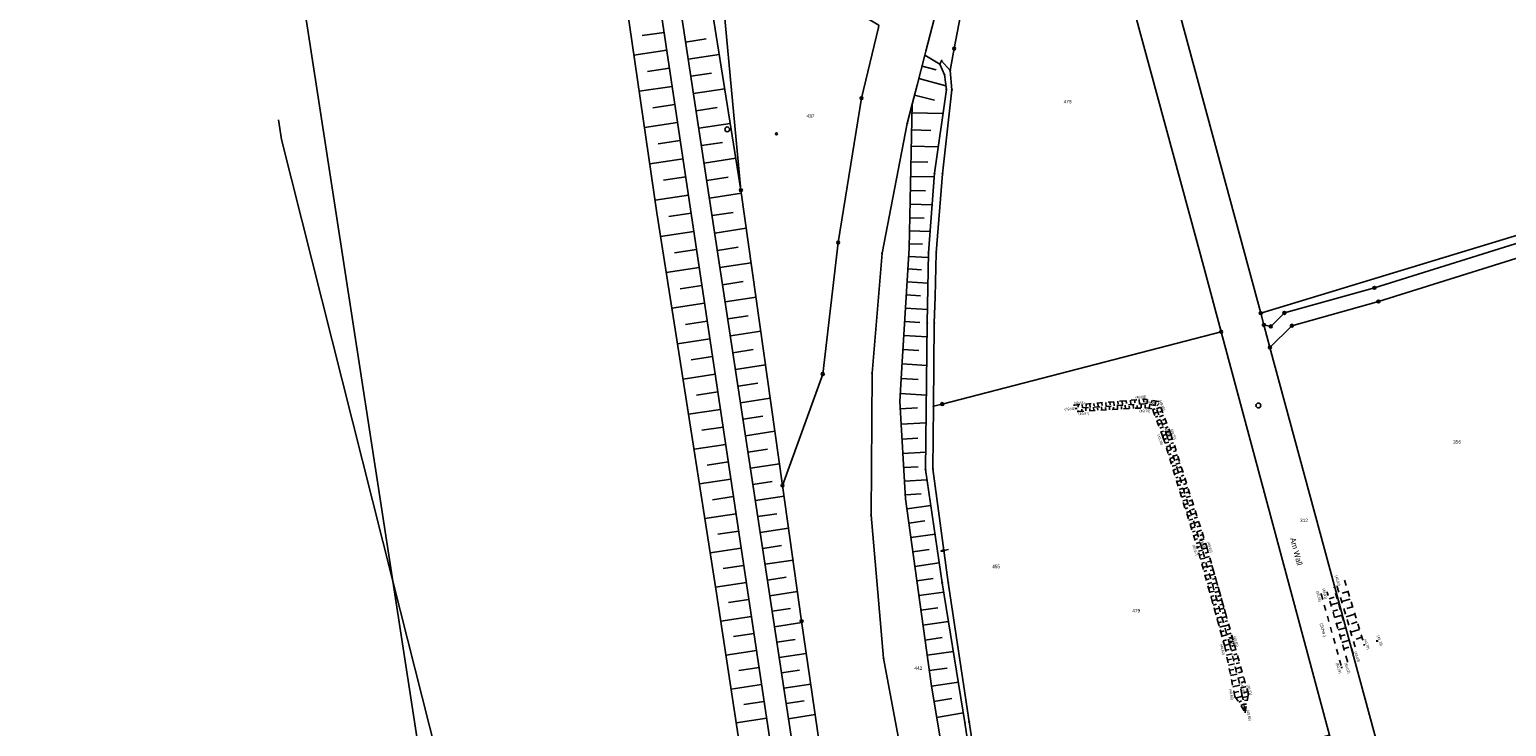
# Model space of a CAD drawing. Extents: x 2408905 to 2410405, y 5786105 to 5787663.
# Tile 11 of 43: x 2409509 to 2409768, y 5786877 to 5786999. Entities that reach past the tile are written whole.
import ezdxf

# ---------------------------------------------------------------- set-up
doc = ezdxf.new("R2010")
doc.units = 0
doc.linetypes.add('DASHED_70', pattern=[2, 1, -1])
for name, color, linetype in [('K100-FLST_GRENZEN', 40, 'Continuous'), ('K105-FLST_NUMMERN', 40, 'Continuous'), ('K120-ALLG_TEXTE', 40, 'Continuous'), ('K125-GEB_LINIEN', 40, 'Continuous'), ('K140-KATASTERTOPO', 7, 'Continuous'), ('K145-VERM_PKTE', 7, 'Continuous'), ('STRKAT-TEXTE', 7, 'Continuous'), ('TOP-HOEHENI', 7, 'Continuous'), ('TOP-LINIEN', 7, 'Continuous')]:
    doc.layers.add(name, color=color, linetype=linetype)
doc.styles.add('SIMPLEX', font='CONTINUOUS')

# ---------------------------------------------------------------- blocks, each defined once
blk = doc.blocks.new('233')
at = {"layer": 'K105-FLST_NUMMERN', "color": 7}
for points in [[(2, 0.5, 0), (0, 0, 0), (2, -0.5, 0)], [(0, 0, 0), (4, 0, 0)]]:
    blk.add_polyline3d(points, dxfattribs=at)
blk = doc.blocks.new('128')
at = {"color": 11, "linetype": 'Continuous'}
blk.add_circle((0, 0), 0.5, dxfattribs=at)
blk = doc.blocks.new('122')
at = {"color": 11, "linetype": 'Continuous'}
blk.add_circle((0, 0), 1.25, dxfattribs=at)
blk = doc.blocks.new('GRENZSTEIN')
at = {"color": 7, "linetype": 'Continuous'}
blk.add_circle((0, 0), 0.75, dxfattribs=at)
blk = doc.blocks.new('251')
at = {"color": 40, "linetype": 'Continuous'}
blk.add_circle((0, 0), 0.175, dxfattribs=at)
blk = doc.blocks.new('247')
at = {"layer": 'TOP-HOEHENI', "color": 30}
for points in [[(-0.375, 0, 0), (0.375, 0, 0)], [(0, -0.375, 0), (0, 0.375, 0)]]:
    blk.add_polyline3d(points, dxfattribs=at)

msp = doc.modelspace()

# ---------------------------------------------------------------- linework, layer by layer
at = {"layer": 'K100-FLST_GRENZEN', "color": 7}
for points in [[(2409670.068, 5786649.853, 0), (2409665.51, 5786691.135, 0), (2409655.816, 5786753.432, 0), (2409644.402, 5786826.88, 0), (2409644.402, 5786826.88, 0), (2409646.702, 5786827.176, 0), (2409647.334, 5786827.257, 0), (2409653.916, 5786828.103, 0), (2409651.938, 5786841.712, 0), (2409650.979, 5786848.312, 0), (2409646.028, 5786882.378, 0), (2409644.172, 5786895.149, 0), (2409640.827, 5786918.908, 0), (2409633.542, 5786970.621, 0), (2409627.695, 5787033.257, 0), (2409622.35, 5787094.631, 0), (2409619.627, 5787166.065, 0), (2409618.316, 5787169.68, 0), (2409605.139, 5787176.459, 0), (2409602.887, 5787177.618, 0), (2409589.271, 5787266.559, 0), (2409591.2, 5787266.837, 0), (2409563.211, 5787451.131, 0)], [(2409508.898, 5787352.703, 0), (2409518.861, 5787277.099, 0), (2409531.059, 5787184.762, 0), (2409543.346, 5787092.082, 0), (2409555.209, 5787014.581, 0), (2409568.444, 5786928.647, 0), (2409572.533, 5786902.18, 0), (2409582.823, 5786835.584, 0), (2409584.518, 5786824.592, 0), (2409596.003, 5786750.095, 0), (2409596.096, 5786749.109, 0), (2409596.867, 5786740.888, 0), (2409598.468, 5786723.829, 0), (2409607.161, 5786664.241, 0)], [(2409781.871, 5787167.123, 0), (2409764.417, 5787154.041, 0), (2409753.278, 5787144.548, 0), (2409756.298, 5787141.988, 0), (2409736.248, 5787122.404, 0), (2409717.792, 5787101.152, 0), (2409706.518, 5787085.019, 0), (2409703.366, 5787077.885, 0), (2409702.902, 5787071.254, 0), (2409695.355, 5787065.848, 0), (2409702.503, 5787030.808, 0), (2409702.503, 5787030.808, 0), (2409723.261, 5786954.046, 0), (2409724.599, 5786949.096, 0), (2409879.86, 5786996.258, 0)], [(2409772.947, 5786756.166, 0), (2409765.696, 5786794.675, 0), (2409763.402, 5786805.559, 0), (2409762.158, 5786810.161, 0), (2409752.947, 5786844.414, 0), (2409748.907, 5786859.331, 0), (2409726.224, 5786943.092, 0), (2409725.162, 5786947.016, 0), (2409724.599, 5786949.096, 0), (2409723.261, 5786954.046, 0), (2409702.503, 5787030.808, 0), (2409695.355, 5787065.848, 0), (2409689.941, 5787061.966, 0), (2409689.346, 5787057.474, 0), (2409689.346, 5787057.474, 0), (2409697.026, 5787022.126, 0), (2409714.733, 5786956.72, 0), (2409717.678, 5786945.84, 0), (2409736.671, 5786875.198, 0), (2409747.92, 5786832.927, 0), (2409757.9, 5786797.604, 0), (2409761.643, 5786784.682, 0), (2409763.95, 5786776.715, 0), (2409778.558, 5786698.174, 0)], [(2409663.86, 5786859.997, 0), (2409658.518, 5786888.658, 0), (2409656.336, 5786913.719, 0), (2409656.502, 5786938.582, 0), (2409658.255, 5786959.571, 0), (2409662.665, 5786982.279, 0), (2409663.544, 5786985.666, 0), (2409664.417, 5786989.029, 0), (2409665.766, 5786994.23, 0), (2409665.948, 5786994.931, 0), (2409669.284, 5787007.787, 0)], [(2409669.284, 5787007.787, 0), (2409665.948, 5786994.931, 0), (2409665.766, 5786994.23, 0), (2409664.417, 5786989.029, 0), (2409663.544, 5786985.666, 0), (2409662.665, 5786982.279, 0), (2409658.255, 5786959.571, 0), (2409656.502, 5786938.582, 0), (2409656.336, 5786913.719, 0), (2409656.336, 5786913.719, 0), (2409658.518, 5786888.658, 0), (2409663.86, 5786859.997, 0)], [(2409675.117, 5786861.832, 0), (2409672.783, 5786877.437, 0), (2409668.798, 5786901.879, 0), (2409665.871, 5786921.698, 0), (2409666.17, 5786947.362, 0), (2409666.409, 5786959.625, 0), (2409667.443, 5786973.584, 0), (2409669.535, 5786988.265, 0), (2409669.217, 5786990.81, 0), (2409668.381, 5786992.665, 0), (2409668.698, 5786993.292, 0), (2409670.194, 5786991.599, 0), (2409670.904, 5786995.411, 0), (2409673.151, 5787007.341, 0)], [(2409657.63, 5786999.1, 0), (2409654.673, 5786986.735, 0), (2409650.582, 5786961.443, 0), (2409647.87, 5786938.434, 0), (2409640.827, 5786918.908, 0), (2409644.172, 5786895.149, 0), (2409644.172, 5786895.149, 0), (2409646.028, 5786882.378, 0), (2409650.979, 5786848.312, 0)], [(2409675.94, 5786861.908, 0), (2409673.53, 5786877.543, 0), (2409669.858, 5786901.947, 0), (2409667.18, 5786921.82, 0), (2409667.28, 5786932.782, 0), (2409667.412, 5786947.344, 0), (2409667.541, 5786951.934, 0), (2409667.759, 5786959.674, 0), (2409668.842, 5786973.501, 0), (2409670.484, 5786988.198, 0), (2409670.194, 5786991.599, 0), (2409668.698, 5786993.292, 0), (2409668.381, 5786992.665, 0), (2409669.217, 5786990.81, 0), (2409669.535, 5786988.265, 0), (2409667.443, 5786973.584, 0), (2409666.409, 5786959.625, 0), (2409666.17, 5786947.362, 0), (2409665.871, 5786921.698, 0), (2409665.871, 5786921.698, 0), (2409668.798, 5786901.879, 0), (2409672.783, 5786877.437, 0), (2409675.117, 5786861.832, 0)], [(2409862.186, 5786990.308, 0), (2409744.513, 5786953.524, 0), (2409728.747, 5786949.122, 0), (2409726.377, 5786946.769, 0), (2409725.162, 5786947.016, 0), (2409726.224, 5786943.092, 0), (2409726.224, 5786943.092, 0), (2409730.046, 5786946.89, 0), (2409745.222, 5786951.127, 0), (2409808.82, 5786971.005, 0)]]:
    msp.add_polyline3d(points, dxfattribs=at)
for points in [[(2409619.627, 5787166.065, 0), (2409622.35, 5787094.631, 0), (2409627.695, 5787033.257, 0), (2409633.542, 5786970.621, 0), (2409640.827, 5786918.908, 0), (2409647.87, 5786938.434, 0), (2409650.582, 5786961.443, 0), (2409654.673, 5786986.735, 0), (2409657.63, 5786999.1, 0), (2409657.722, 5786999.484, 0), (2409653.014, 5787002.258, 0), (2409652.162, 5787002.76, 0), (2409652.011, 5787002.463, 0), (2409641.448, 5787006.802, 0), (2409637.119, 5787010.118, 0), (2409634.244, 5787014.509, 0), (2409633.056, 5787019.919, 0), (2409623.819, 5787124.54, 0), (2409620.976, 5787158.538, 0), (2409619.759, 5787165.702, 0), (2409619.627, 5787166.065, 0)], [(2409678.342, 5787029.026, 0), (2409673.151, 5787007.341, 0), (2409670.904, 5786995.411, 0), (2409670.194, 5786991.599, 0), (2409670.484, 5786988.198, 0), (2409668.842, 5786973.501, 0), (2409667.759, 5786959.674, 0), (2409667.541, 5786951.934, 0), (2409667.412, 5786947.344, 0), (2409667.28, 5786932.782, 0), (2409668.817, 5786933.18, 0), (2409717.678, 5786945.84, 0), (2409714.733, 5786956.72, 0), (2409697.026, 5787022.126, 0), (2409689.346, 5787057.474, 0), (2409678.342, 5787029.026, 0)], [(2409725.162, 5786947.016, 0), (2409726.377, 5786946.769, 0), (2409728.747, 5786949.122, 0), (2409744.513, 5786953.524, 0), (2409862.186, 5786990.308, 0), (2409879.432, 5786995.054, 0), (2409879.86, 5786996.258, 0), (2409724.599, 5786949.096, 0), (2409725.162, 5786947.016, 0)], [(2409726.224, 5786943.092, 0), (2409748.907, 5786859.331, 0), (2409779.006, 5786881.583, 0), (2409780.153, 5786882.43, 0), (2409773.185, 5786891.877, 0), (2409777.435, 5786920.065, 0), (2409779.373, 5786932.916, 0), (2409799.999, 5786948.138, 0), (2409812.354, 5786946.276, 0), (2409815.254, 5786965.488, 0), (2409814.996, 5786967.977, 0), (2409813.565, 5786970.029, 0), (2409811.319, 5786971.13, 0), (2409808.82, 5786971.005, 0), (2409745.222, 5786951.127, 0), (2409730.046, 5786946.89, 0), (2409726.224, 5786943.092, 0)], [(2409668.817, 5786933.18, 0), (2409667.28, 5786932.782, 0), (2409667.18, 5786921.82, 0), (2409669.858, 5786901.947, 0), (2409673.53, 5786877.543, 0), (2409675.94, 5786861.908, 0), (2409676.558, 5786859.158, 0), (2409677.771, 5786859.492, 0), (2409736.671, 5786875.198, 0), (2409717.678, 5786945.84, 0), (2409668.817, 5786933.18, 0)]]:
    msp.add_polyline3d(points, close=True, dxfattribs=at)
at = {"layer": 'K125-GEB_LINIEN', "color": 40}
for points in [[(2409552.511, 5786982.962, 0), (2409553.026, 5786979.511, 0)], [(2409553.026, 5786979.511, 0), (2409572.533, 5786902.18, 0)], [(2409572.533, 5786902.18, 0), (2409586.596, 5786846.539, 0)]]:
    msp.add_polyline3d(points, dxfattribs=at)
at = {"layer": 'K140-KATASTERTOPO', "color": 112}
for points in [[(2409561.264, 5787347.412, 0), (2409568.387, 5787301.646, 0), (2409575.466, 5787255.165, 0), (2409582.475, 5787209.045, 0), (2409588.306, 5787171.609, 0), (2409594.869, 5787127.326, 0), (2409602.624, 5787076.592, 0), (2409610.235, 5787025.688, 0), (2409614.935, 5786993.176, 0), (2409618.821, 5786966.652, 0), (2409622.676, 5786942.207, 0), (2409629.263, 5786900.049, 0), (2409634.171, 5786867.77, 0), (2409636.325, 5786854.137, 0), (2409636.949, 5786849.063, 0), (2409637.691, 5786845.823, 0), (2409638.34, 5786842.86, 0), (2409639.418, 5786842.192, 0), (2409644.408, 5786842.335, 0), (2409644.408, 5786842.335, 0), (2409640.48, 5786861.951, 0), (2409608.286, 5787077.033, 0), (2409559.381, 5787397.314, 0)], [(2409675.117, 5786861.832, 0), (2409672.783, 5786877.437, 0), (2409668.798, 5786901.879, 0), (2409665.871, 5786921.698, 0), (2409666.17, 5786947.362, 0), (2409666.409, 5786959.625, 0), (2409667.443, 5786973.584, 0), (2409669.535, 5786988.265, 0), (2409669.217, 5786990.81, 0), (2409668.381, 5786992.665, 0), (2409665.766, 5786994.23, 0), (2409665.766, 5786994.23, 0), (2409664.417, 5786989.029, 0), (2409663.544, 5786985.666, 0), (2409663.013, 5786960.49, 0), (2409661.8, 5786940.55, 0), (2409661.35, 5786933.636, 0), (2409662.392, 5786916.593, 0), (2409666.904, 5786883.791, 0), (2409670.305, 5786863.56, 0)], [(2409675.117, 5786861.832, 0), (2409672.783, 5786877.437, 0), (2409668.798, 5786901.879, 0), (2409665.871, 5786921.698, 0), (2409666.17, 5786947.362, 0), (2409666.409, 5786959.625, 0), (2409667.443, 5786973.584, 0), (2409669.535, 5786988.265, 0), (2409669.217, 5786990.81, 0), (2409668.381, 5786992.665, 0), (2409665.766, 5786994.23, 0), (2409665.766, 5786994.23, 0), (2409664.417, 5786989.029, 0), (2409663.544, 5786985.666, 0), (2409663.013, 5786960.49, 0), (2409661.8, 5786940.55, 0), (2409661.35, 5786933.636, 0), (2409662.392, 5786916.593, 0), (2409666.904, 5786883.791, 0), (2409670.305, 5786863.56, 0)]]:
    msp.add_polyline3d(points, dxfattribs=at)
msp.add_polyline3d([(2409650.979, 5786848.312, 0), (2409647.726, 5786852.401, 0), (2409644.23, 5786862.731, 0), (2409619.155, 5787027.391, 0), (2409626.229, 5787016.411, 0), (2409633.542, 5786970.621, 0), (2409640.827, 5786918.908, 0), (2409644.172, 5786895.149, 0), (2409646.028, 5786882.378, 0), (2409650.979, 5786848.312, 0)], close=True, dxfattribs=at)
msp.add_polyline3d([(2409650.979, 5786848.312, 0), (2409647.726, 5786852.401, 0), (2409644.23, 5786862.731, 0), (2409619.155, 5787027.391, 0), (2409626.229, 5787016.411, 0), (2409633.542, 5786970.621, 0), (2409640.827, 5786918.908, 0), (2409644.172, 5786895.149, 0), (2409646.028, 5786882.378, 0), (2409650.979, 5786848.312, 0)], close=True, dxfattribs=at)
at = {"layer": 'K140-KATASTERTOPO', "color": 7}
for points in [[(2409620.078, 5786998.251, 0), (2409616.243, 5786997.677, 0)], [(2409623.85, 5786996.561, 0), (2409627.462, 5786997.111, 0)], [(2409623.85, 5786996.561, 0), (2409627.462, 5786997.111, 0)], [(2409620.549, 5786995.106, 0), (2409614.781, 5786994.243, 0)], [(2409624.306, 5786993.563, 0), (2409629.746, 5786994.392, 0)], [(2409624.306, 5786993.563, 0), (2409629.746, 5786994.392, 0)], [(2409621.021, 5786991.954, 0), (2409617.167, 5786991.378, 0)], [(2409624.764, 5786990.556, 0), (2409628.405, 5786991.11, 0)], [(2409624.764, 5786990.556, 0), (2409628.405, 5786991.11, 0)], [(2409664.706, 5786990.145, 0), (2409669.454, 5786988.913, 0)], [(2409664.706, 5786990.145, 0), (2409669.454, 5786988.913, 0)], [(2409665.27, 5786992.319, 0), (2409667.736, 5786991.68, 0)], [(2409665.27, 5786992.319, 0), (2409667.736, 5786991.68, 0)], [(2409621.493, 5786988.799, 0), (2409615.703, 5786987.932, 0)], [(2409625.224, 5786987.539, 0), (2409630.707, 5786988.374, 0)], [(2409625.224, 5786987.539, 0), (2409630.707, 5786988.374, 0)], [(2409621.966, 5786985.638, 0), (2409618.1, 5786985.06, 0)], [(2409625.685, 5786984.512, 0), (2409629.355, 5786985.071, 0)], [(2409625.685, 5786984.512, 0), (2409629.355, 5786985.071, 0)], [(2409663.958, 5786987.261, 0), (2409667.451, 5786986.355, 0)], [(2409663.958, 5786987.261, 0), (2409667.451, 5786986.355, 0)], [(2409622.44, 5786982.474, 0), (2409616.63, 5786981.604, 0)], [(2409626.147, 5786981.476, 0), (2409631.674, 5786982.318, 0)], [(2409626.147, 5786981.476, 0), (2409631.674, 5786982.318, 0)], [(2409663.513, 5786984.177, 0), (2409668.936, 5786984.062, 0)], [(2409663.513, 5786984.177, 0), (2409668.936, 5786984.062, 0)], [(2409663.449, 5786981.168, 0), (2409666.822, 5786981.097, 0)], [(2409663.449, 5786981.168, 0), (2409666.822, 5786981.097, 0)], [(2409622.914, 5786979.305, 0), (2409619.035, 5786978.724, 0)], [(2409626.611, 5786978.43, 0), (2409630.31, 5786978.994, 0)], [(2409626.611, 5786978.43, 0), (2409630.31, 5786978.994, 0)], [(2409663.389, 5786978.315, 0), (2409668.103, 5786978.216, 0)], [(2409663.389, 5786978.315, 0), (2409668.103, 5786978.216, 0)], [(2409623.389, 5786976.132, 0), (2409617.56, 5786975.26, 0)], [(2409627.076, 5786975.375, 0), (2409632.647, 5786976.223, 0)], [(2409627.076, 5786975.375, 0), (2409632.647, 5786976.223, 0)], [(2409663.332, 5786975.609, 0), (2409666.256, 5786975.547, 0)], [(2409663.332, 5786975.609, 0), (2409666.256, 5786975.547, 0)], [(2409623.865, 5786972.955, 0), (2409619.972, 5786972.372, 0)], [(2409627.543, 5786972.31, 0), (2409631.272, 5786972.878, 0)], [(2409627.543, 5786972.31, 0), (2409631.272, 5786972.877, 0)], [(2409663.278, 5786973.042, 0), (2409667.396, 5786972.955, 0)], [(2409663.278, 5786973.042, 0), (2409667.396, 5786972.955, 0)], [(2409624.341, 5786969.773, 0), (2409618.492, 5786968.898, 0)], [(2409628.011, 5786969.235, 0), (2409633.617, 5786970.088, 0)], [(2409628.011, 5786969.235, 0), (2409633.617, 5786970.088, 0)], [(2409663.226, 5786970.568, 0), (2409665.884, 5786970.512, 0)], [(2409663.226, 5786970.568, 0), (2409665.884, 5786970.512, 0)], [(2409628.478, 5786966.168, 0), (2409632.193, 5786966.734, 0)], [(2409628.478, 5786966.168, 0), (2409632.193, 5786966.734, 0)], [(2409663.175, 5786968.15, 0), (2409667.034, 5786968.069, 0)], [(2409663.175, 5786968.15, 0), (2409667.034, 5786968.069, 0)], [(2409624.818, 5786966.587, 0), (2409620.919, 5786966.003, 0)], [(2409663.125, 5786965.788, 0), (2409665.615, 5786965.736, 0)], [(2409663.125, 5786965.788, 0), (2409665.615, 5786965.736, 0)], [(2409625.293, 5786963.41, 0), (2409619.47, 5786962.538, 0)], [(2409628.943, 5786963.117, 0), (2409634.48, 5786963.96, 0)], [(2409628.943, 5786963.116, 0), (2409634.48, 5786963.96, 0)], [(2409663.076, 5786963.48, 0), (2409666.689, 5786963.404, 0)], [(2409663.076, 5786963.48, 0), (2409666.689, 5786963.404, 0)], [(2409625.767, 5786960.244, 0), (2409621.901, 5786959.665, 0)], [(2409629.405, 5786960.08, 0), (2409633.074, 5786960.639, 0)], [(2409629.405, 5786960.08, 0), (2409633.074, 5786960.638, 0)], [(2409662.924, 5786959.023, 0), (2409666.393, 5786958.812, 0)], [(2409662.924, 5786959.023, 0), (2409666.393, 5786958.812, 0)], [(2409663.028, 5786961.225, 0), (2409665.358, 5786961.175, 0)], [(2409663.029, 5786961.225, 0), (2409665.358, 5786961.175, 0)], [(2409626.24, 5786957.089, 0), (2409620.465, 5786956.224, 0)], [(2409629.866, 5786957.058, 0), (2409635.335, 5786957.891, 0)], [(2409629.866, 5786957.058, 0), (2409635.335, 5786957.891, 0)], [(2409662.79, 5786956.823, 0), (2409665.163, 5786956.678, 0)], [(2409662.79, 5786956.822, 0), (2409665.163, 5786956.678, 0)], [(2409626.71, 5786953.944, 0), (2409622.877, 5786953.37, 0)], [(2409630.324, 5786954.051, 0), (2409633.948, 5786954.603, 0)], [(2409630.324, 5786954.051, 0), (2409633.948, 5786954.603, 0)], [(2409662.654, 5786954.582, 0), (2409666.306, 5786954.36, 0)], [(2409662.654, 5786954.582, 0), (2409666.306, 5786954.36, 0)], [(2409630.779, 5786951.058, 0), (2409636.182, 5786951.881, 0)], [(2409630.779, 5786951.058, 0), (2409636.182, 5786951.881, 0)], [(2409662.515, 5786952.3, 0), (2409665.013, 5786952.148, 0)], [(2409662.515, 5786952.3, 0), (2409665.013, 5786952.148, 0)], [(2409627.179, 5786950.81, 0), (2409621.454, 5786949.953, 0)], [(2409631.233, 5786948.08, 0), (2409634.812, 5786948.625, 0)], [(2409631.233, 5786948.08, 0), (2409634.812, 5786948.625, 0)], [(2409662.373, 5786949.977, 0), (2409666.216, 5786949.743, 0)], [(2409662.373, 5786949.977, 0), (2409666.216, 5786949.743, 0)], [(2409627.647, 5786947.687, 0), (2409623.846, 5786947.118, 0)], [(2409662.23, 5786947.612, 0), (2409664.857, 5786947.452, 0)], [(2409662.23, 5786947.612, 0), (2409664.857, 5786947.452, 0)], [(2409628.113, 5786944.575, 0), (2409622.437, 5786943.725, 0)], [(2409631.684, 5786945.117, 0), (2409637.02, 5786945.929, 0)], [(2409631.684, 5786945.117, 0), (2409637.02, 5786945.929, 0)], [(2409662.083, 5786945.203, 0), (2409666.142, 5786944.956, 0)], [(2409662.083, 5786945.203, 0), (2409666.142, 5786944.956, 0)], [(2409628.577, 5786941.473, 0), (2409624.808, 5786940.909, 0)], [(2409632.133, 5786942.168, 0), (2409635.669, 5786942.706, 0)], [(2409632.133, 5786942.168, 0), (2409635.669, 5786942.706, 0)], [(2409661.933, 5786942.742, 0), (2409664.72, 5786942.573, 0)], [(2409661.933, 5786942.742, 0), (2409664.72, 5786942.573, 0)], [(2409629.04, 5786938.38, 0), (2409623.406, 5786937.537, 0)], [(2409632.58, 5786939.233, 0), (2409637.851, 5786940.036, 0)], [(2409632.58, 5786939.233, 0), (2409637.851, 5786940.036, 0)], [(2409661.779, 5786940.228, 0), (2409666.084, 5786939.948, 0)], [(2409661.779, 5786940.228, 0), (2409666.084, 5786939.948, 0)], [(2409633.025, 5786936.313, 0), (2409636.517, 5786936.845, 0)], [(2409633.025, 5786936.313, 0), (2409636.517, 5786936.845, 0)], [(2409661.612, 5786937.659, 0), (2409664.573, 5786937.466, 0)], [(2409661.612, 5786937.659, 0), (2409664.573, 5786937.466, 0)], [(2409629.502, 5786935.296, 0), (2409625.759, 5786934.735, 0)], [(2409633.467, 5786933.407, 0), (2409638.673, 5786934.2, 0)], [(2409633.467, 5786933.407, 0), (2409638.673, 5786934.2, 0)], [(2409661.441, 5786935.029, 0), (2409666.023, 5786934.731, 0)], [(2409661.441, 5786935.029, 0), (2409666.023, 5786934.731, 0)], [(2409692.611, 5786933.051, 0), (2409692.647, 5786932.64, 0)], [(2409693.305, 5786933.11, 0), (2409693.359, 5786932.482, 0)], [(2409693.998, 5786933.17, 0), (2409694.035, 5786932.743, 0)], [(2409694.691, 5786933.229, 0), (2409694.747, 5786932.576, 0)], [(2409695.385, 5786933.289, 0), (2409695.423, 5786932.845, 0)], [(2409696.078, 5786933.349, 0), (2409696.136, 5786932.671, 0)], [(2409696.771, 5786933.408, 0), (2409696.811, 5786932.948, 0)], [(2409697.465, 5786933.468, 0), (2409697.525, 5786932.766, 0)], [(2409698.165, 5786933.528, 0), (2409698.206, 5786933.051, 0)], [(2409698.873, 5786933.589, 0), (2409698.936, 5786932.862, 0)], [(2409699.589, 5786933.65, 0), (2409699.631, 5786933.157, 0)], [(2409700.313, 5786933.713, 0), (2409700.378, 5786932.96, 0)], [(2409701.045, 5786933.775, 0), (2409701.089, 5786933.265, 0)], [(2409701.785, 5786933.839, 0), (2409701.852, 5786933.06, 0)], [(2409702.291, 5786932.41, 0), (2409702.255, 5786933.087, 0)], [(2409702.533, 5786933.903, 0), (2409702.578, 5786933.375, 0)], [(2409703.289, 5786933.968, 0), (2409703.358, 5786933.162, 0)], [(2409703.677, 5786932.484, 0), (2409703.639, 5786933.182, 0)], [(2409704.053, 5786934.034, 0), (2409704.1, 5786933.488, 0)], [(2409704.779, 5786933.944, 0), (2409704.648, 5786933.192, 0)], [(2409705.057, 5786932.408, 0), (2409705.181, 5786933.098, 0)], [(2409705.503, 5786933.818, 0), (2409705.415, 5786933.316, 0)], [(2409706.227, 5786933.691, 0), (2409706.096, 5786932.938, 0)], [(2409706.804, 5786933.292, 0), (2409706.427, 5786932.851, 0)], [(2409629.962, 5786932.22, 0), (2409624.367, 5786931.382, 0)], [(2409633.908, 5786930.515, 0), (2409637.356, 5786931.04, 0)], [(2409633.908, 5786930.515, 0), (2409637.356, 5786931.04, 0)], [(2409661.429, 5786932.337, 0), (2409664.475, 5786932.523, 0)], [(2409661.429, 5786932.337, 0), (2409664.475, 5786932.523, 0)], [(2409693.286, 5786931.93, 0), (2409693.266, 5786932.293, 0)], [(2409693.978, 5786931.967, 0), (2409693.949, 5786932.522, 0)], [(2409694.671, 5786932.004, 0), (2409694.651, 5786932.381, 0)], [(2409695.364, 5786932.041, 0), (2409695.333, 5786932.616, 0)], [(2409696.057, 5786932.078, 0), (2409696.036, 5786932.468, 0)], [(2409696.749, 5786932.114, 0), (2409696.718, 5786932.711, 0)], [(2409697.442, 5786932.151, 0), (2409697.421, 5786932.556, 0)], [(2409698.135, 5786932.188, 0), (2409698.102, 5786932.805, 0)], [(2409698.828, 5786932.225, 0), (2409698.805, 5786932.643, 0)], [(2409699.52, 5786932.262, 0), (2409699.486, 5786932.899, 0)], [(2409700.213, 5786932.299, 0), (2409700.19, 5786932.73, 0)], [(2409700.906, 5786932.336, 0), (2409700.871, 5786932.993, 0)], [(2409701.598, 5786932.373, 0), (2409701.575, 5786932.818, 0)], [(2409702.984, 5786932.447, 0), (2409702.959, 5786932.905, 0)], [(2409704.369, 5786932.52, 0), (2409704.344, 5786932.993, 0)], [(2409705.656, 5786932.184, 0), (2409706.094, 5786932.351, 0)], [(2409705.905, 5786931.534, 0), (2409706.562, 5786931.785, 0)], [(2409706.153, 5786930.884, 0), (2409706.591, 5786931.052, 0)], [(2409707.067, 5786932.605, 0), (2409706.352, 5786932.332, 0)], [(2409706.402, 5786930.234, 0), (2409707.059, 5786930.486, 0)], [(2409707.329, 5786931.918, 0), (2409706.853, 5786931.736, 0)], [(2409707.592, 5786931.231, 0), (2409706.878, 5786930.959, 0)], [(2409707.854, 5786930.545, 0), (2409707.379, 5786930.363, 0)], [(2409630.421, 5786929.152, 0), (2409626.704, 5786928.596, 0)], [(2409634.346, 5786927.637, 0), (2409639.487, 5786928.42, 0)], [(2409634.346, 5786927.637, 0), (2409639.487, 5786928.42, 0)], [(2409661.594, 5786929.638, 0), (2409665.967, 5786929.905, 0)], [(2409661.594, 5786929.638, 0), (2409665.967, 5786929.905, 0)], [(2409706.651, 5786929.584, 0), (2409707.089, 5786929.752, 0)], [(2409706.9, 5786928.934, 0), (2409707.557, 5786929.185, 0)], [(2409707.148, 5786928.283, 0), (2409707.587, 5786928.451, 0)], [(2409707.397, 5786927.633, 0), (2409708.056, 5786927.885, 0)], [(2409708.116, 5786929.859, 0), (2409707.404, 5786929.587, 0)], [(2409708.378, 5786929.174, 0), (2409707.903, 5786928.992, 0)], [(2409708.64, 5786928.488, 0), (2409707.928, 5786928.217, 0)], [(2409630.879, 5786926.094, 0), (2409625.324, 5786925.262, 0)], [(2409634.782, 5786924.773, 0), (2409638.188, 5786925.292, 0)], [(2409634.782, 5786924.773, 0), (2409638.188, 5786925.292, 0)], [(2409661.754, 5786927.023, 0), (2409664.542, 5786927.194, 0)], [(2409661.754, 5786927.023, 0), (2409664.542, 5786927.194, 0)], [(2409707.618, 5786926.973, 0), (2409708.072, 5786927.114, 0)], [(2409707.826, 5786926.302, 0), (2409708.508, 5786926.514, 0)], [(2409708.035, 5786925.632, 0), (2409708.489, 5786925.773, 0)], [(2409709.119, 5786927.105, 0), (2409708.396, 5786926.875, 0)], [(2409708.897, 5786927.802, 0), (2409708.416, 5786927.649, 0)], [(2409709.565, 5786925.704, 0), (2409708.833, 5786925.471, 0)], [(2409709.341, 5786926.406, 0), (2409708.856, 5786926.252, 0)], [(2409631.335, 5786923.044, 0), (2409627.645, 5786922.491, 0)], [(2409635.216, 5786921.924, 0), (2409640.293, 5786922.697, 0)], [(2409635.216, 5786921.924, 0), (2409640.293, 5786922.697, 0)], [(2409661.909, 5786924.491, 0), (2409665.906, 5786924.735, 0)], [(2409661.909, 5786924.491, 0), (2409665.906, 5786924.735, 0)], [(2409708.243, 5786924.961, 0), (2409708.926, 5786925.173, 0)], [(2409708.451, 5786924.29, 0), (2409708.907, 5786924.431, 0)], [(2409708.66, 5786923.619, 0), (2409709.344, 5786923.831, 0)], [(2409708.868, 5786922.947, 0), (2409709.325, 5786923.088, 0)], [(2409710.014, 5786924.292, 0), (2409709.273, 5786924.057, 0)], [(2409709.789, 5786925, 0), (2409709.298, 5786924.843, 0)], [(2409710.467, 5786922.869, 0), (2409709.717, 5786922.631, 0)], [(2409710.24, 5786923.582, 0), (2409709.743, 5786923.424, 0)], [(2409662.059, 5786922.038, 0), (2409664.605, 5786922.193, 0)], [(2409662.059, 5786922.038, 0), (2409664.605, 5786922.193, 0)], [(2409709.077, 5786922.274, 0), (2409709.762, 5786922.487, 0)], [(2409709.286, 5786921.602, 0), (2409709.743, 5786921.744, 0)], [(2409709.495, 5786920.929, 0), (2409710.181, 5786921.142, 0)], [(2409709.704, 5786920.255, 0), (2409710.162, 5786920.398, 0)], [(2409710.924, 5786921.435, 0), (2409710.165, 5786921.193, 0)], [(2409710.695, 5786922.154, 0), (2409710.192, 5786921.993, 0)], [(2409711.154, 5786920.714, 0), (2409710.645, 5786920.552, 0)], [(2409631.791, 5786920.002, 0), (2409626.274, 5786919.177, 0)], [(2409635.648, 5786919.088, 0), (2409639.012, 5786919.6, 0)], [(2409635.648, 5786919.088, 0), (2409639.012, 5786919.6, 0)], [(2409662.204, 5786919.661, 0), (2409666.136, 5786919.902, 0)], [(2409662.204, 5786919.661, 0), (2409666.136, 5786919.902, 0)], [(2409709.913, 5786919.582, 0), (2409710.6, 5786919.795, 0)], [(2409710.122, 5786918.908, 0), (2409710.581, 5786919.05, 0)], [(2409710.331, 5786918.233, 0), (2409711.02, 5786918.447, 0)], [(2409710.541, 5786917.558, 0), (2409711, 5786917.701, 0)], [(2409711.384, 5786919.989, 0), (2409710.616, 5786919.745, 0)], [(2409711.848, 5786918.533, 0), (2409711.071, 5786918.285, 0)], [(2409711.616, 5786919.262, 0), (2409711.1, 5786919.098, 0)], [(2409712.081, 5786917.8, 0), (2409711.56, 5786917.634, 0)], [(2409632.245, 5786916.969, 0), (2409628.58, 5786916.421, 0)], [(2409636.078, 5786916.266, 0), (2409641.092, 5786917.029, 0)], [(2409636.078, 5786916.266, 0), (2409641.092, 5786917.029, 0)], [(2409662.35, 5786917.286, 0), (2409665.107, 5786917.454, 0)], [(2409662.35, 5786917.286, 0), (2409665.107, 5786917.454, 0)], [(2409662.634, 5786914.832, 0), (2409666.8, 5786915.405, 0)], [(2409662.634, 5786914.832, 0), (2409666.8, 5786915.405, 0)], [(2409710.75, 5786916.883, 0), (2409711.44, 5786917.097, 0)], [(2409710.96, 5786916.208, 0), (2409711.421, 5786916.351, 0)], [(2409711.17, 5786915.532, 0), (2409711.861, 5786915.746, 0)], [(2409711.38, 5786914.855, 0), (2409711.841, 5786914.999, 0)], [(2409712.315, 5786917.064, 0), (2409711.529, 5786916.814, 0)], [(2409712.787, 5786915.584, 0), (2409711.99, 5786915.331, 0)], [(2409712.551, 5786916.326, 0), (2409712.023, 5786916.158, 0)], [(2409632.697, 5786913.945, 0), (2409627.22, 5786913.125, 0)], [(2409636.505, 5786913.457, 0), (2409639.827, 5786913.963, 0)], [(2409636.505, 5786913.457, 0), (2409639.827, 5786913.963, 0)], [(2409662.978, 5786912.33, 0), (2409665.772, 5786912.715, 0)], [(2409662.978, 5786912.33, 0), (2409665.772, 5786912.715, 0)], [(2409711.59, 5786914.179, 0), (2409712.282, 5786914.394, 0)], [(2409711.8, 5786913.502, 0), (2409712.262, 5786913.645, 0)], [(2409712.01, 5786912.824, 0), (2409712.704, 5786913.04, 0)], [(2409713.261, 5786914.093, 0), (2409712.456, 5786913.836, 0)], [(2409713.024, 5786914.84, 0), (2409712.49, 5786914.67, 0)], [(2409713.74, 5786912.59, 0), (2409712.925, 5786912.33, 0)], [(2409713.5, 5786913.343, 0), (2409712.96, 5786913.171, 0)], [(2409633.149, 5786910.929, 0), (2409629.51, 5786910.384, 0)], [(2409636.931, 5786910.663, 0), (2409641.882, 5786911.417, 0)], [(2409636.931, 5786910.663, 0), (2409641.882, 5786911.417, 0)], [(2409663.324, 5786909.817, 0), (2409667.54, 5786910.397, 0)], [(2409663.324, 5786909.817, 0), (2409667.54, 5786910.397, 0)], [(2409712.221, 5786912.147, 0), (2409712.684, 5786912.29, 0)], [(2409712.431, 5786911.469, 0), (2409713.126, 5786911.684, 0)], [(2409712.642, 5786910.79, 0), (2409713.105, 5786910.934, 0)], [(2409712.853, 5786910.111, 0), (2409713.548, 5786910.327, 0)], [(2409714.222, 5786911.075, 0), (2409713.398, 5786910.812, 0)], [(2409713.981, 5786911.834, 0), (2409713.434, 5786911.66, 0)], [(2409714.465, 5786910.313, 0), (2409713.912, 5786910.137, 0)], [(2409633.599, 5786907.921, 0), (2409628.16, 5786907.107, 0)], [(2409637.354, 5786907.882, 0), (2409640.634, 5786908.382, 0)], [(2409637.354, 5786907.882, 0), (2409640.634, 5786908.382, 0)], [(2409663.671, 5786907.293, 0), (2409666.499, 5786907.682, 0)], [(2409663.671, 5786907.293, 0), (2409666.499, 5786907.682, 0)], [(2409713.064, 5786909.432, 0), (2409713.528, 5786909.576, 0)], [(2409713.274, 5786908.753, 0), (2409713.971, 5786908.969, 0)], [(2409713.486, 5786908.073, 0), (2409713.951, 5786908.217, 0)], [(2409713.678, 5786907.386, 0), (2409714.395, 5786907.585, 0)], [(2409714.708, 5786909.548, 0), (2409713.874, 5786909.282, 0)], [(2409715.194, 5786908.007, 0), (2409714.342, 5786907.766, 0)], [(2409714.953, 5786908.78, 0), (2409714.393, 5786908.602, 0)], [(2409715.413, 5786907.231, 0), (2409714.849, 5786907.071, 0)], [(2409634.048, 5786904.922, 0), (2409630.435, 5786904.381, 0)], [(2409637.776, 5786905.115, 0), (2409642.664, 5786905.86, 0)], [(2409637.776, 5786905.115, 0), (2409642.664, 5786905.86, 0)], [(2409664.02, 5786904.759, 0), (2409668.286, 5786905.345, 0)], [(2409664.02, 5786904.759, 0), (2409668.286, 5786905.345, 0)], [(2409713.871, 5786906.691, 0), (2409714.354, 5786906.825, 0)], [(2409714.065, 5786905.991, 0), (2409714.798, 5786906.195, 0)], [(2409714.261, 5786905.286, 0), (2409714.755, 5786905.423, 0)], [(2409714.458, 5786904.576, 0), (2409715.207, 5786904.784, 0)], [(2409715.632, 5786906.458, 0), (2409714.791, 5786906.22, 0)], [(2409716.067, 5786904.922, 0), (2409715.236, 5786904.687, 0)], [(2409715.85, 5786905.689, 0), (2409715.292, 5786905.531, 0)], [(2409638.195, 5786902.362, 0), (2409641.433, 5786902.855, 0)], [(2409638.195, 5786902.362, 0), (2409641.433, 5786902.855, 0)], [(2409664.37, 5786902.213, 0), (2409667.231, 5786902.606, 0)], [(2409664.37, 5786902.213, 0), (2409667.231, 5786902.606, 0)], [(2409714.656, 5786903.861, 0), (2409715.161, 5786904.002, 0)], [(2409714.856, 5786903.142, 0), (2409715.622, 5786903.354, 0)], [(2409715.058, 5786902.417, 0), (2409715.574, 5786902.56, 0)], [(2409716.498, 5786903.398, 0), (2409715.677, 5786903.166, 0)], [(2409716.283, 5786904.158, 0), (2409715.732, 5786904.003, 0)], [(2409716.713, 5786902.641, 0), (2409716.168, 5786902.487, 0)], [(2409634.496, 5786901.931, 0), (2409629.095, 5786901.123, 0)], [(2409638.612, 5786899.622, 0), (2409643.439, 5786900.357, 0)], [(2409638.612, 5786899.622, 0), (2409643.439, 5786900.357, 0)], [(2409664.722, 5786899.656, 0), (2409669.063, 5786900.253, 0)], [(2409664.722, 5786899.656, 0), (2409669.063, 5786900.253, 0)], [(2409715.261, 5786901.686, 0), (2409716.043, 5786901.904, 0)], [(2409715.465, 5786900.951, 0), (2409715.992, 5786901.097, 0)], [(2409715.67, 5786900.211, 0), (2409716.47, 5786900.432, 0)], [(2409715.877, 5786899.465, 0), (2409716.416, 5786899.614, 0)], [(2409716.926, 5786901.886, 0), (2409716.115, 5786901.656, 0)], [(2409717.351, 5786900.386, 0), (2409716.549, 5786900.16, 0)], [(2409717.139, 5786901.135, 0), (2409716.601, 5786900.983, 0)], [(2409717.561, 5786899.641, 0), (2409717.03, 5786899.491, 0)], [(2409739.902, 5786900.375, 49.709), (2409738.89, 5786900.071, 50.845)], [(2409634.942, 5786898.948, 0), (2409631.349, 5786898.41, 0)], [(2409639.027, 5786896.895, 0), (2409642.225, 5786897.382, 0)], [(2409639.027, 5786896.895, 0), (2409642.225, 5786897.382, 0)], [(2409665.075, 5786897.084, 0), (2409668.012, 5786897.488, 0)], [(2409665.075, 5786897.084, 0), (2409668.012, 5786897.488, 0)], [(2409716.086, 5786898.714, 0), (2409716.902, 5786898.94, 0)], [(2409716.296, 5786897.957, 0), (2409716.846, 5786898.11, 0)], [(2409716.508, 5786897.196, 0), (2409717.341, 5786897.427, 0)], [(2409717.772, 5786898.899, 0), (2409716.98, 5786898.675, 0)], [(2409718.189, 5786897.423, 0), (2409717.407, 5786897.201, 0)], [(2409717.981, 5786898.159, 0), (2409717.456, 5786898.011, 0)], [(2409736.585, 5786899.09, 0), (2409737.444, 5786899.343, 0)], [(2409736.908, 5786897.995, 0), (2409738.195, 5786898.374, 0)], [(2409737.23, 5786896.9, 0), (2409738.088, 5786897.152, 0)], [(2409740.304, 5786899.035, 0), (2409738.787, 5786898.58, 0)], [(2409740.706, 5786897.696, 0), (2409739.694, 5786897.393, 0)], [(2409635.388, 5786895.968, 0), (2409630.006, 5786895.162, 0)], [(2409639.44, 5786894.182, 0), (2409644.207, 5786894.908, 0)], [(2409639.44, 5786894.182, 0), (2409644.207, 5786894.908, 0)], [(2409665.433, 5786894.485, 0), (2409669.903, 5786895.099, 0)], [(2409665.433, 5786894.485, 0), (2409669.903, 5786895.099, 0)], [(2409716.721, 5786896.428, 0), (2409717.282, 5786896.584, 0)], [(2409716.935, 5786895.656, 0), (2409717.787, 5786895.892, 0)], [(2409717.151, 5786894.878, 0), (2409717.725, 5786895.037, 0)], [(2409717.369, 5786894.094, 0), (2409718.238, 5786894.336, 0)], [(2409718.604, 5786895.959, 0), (2409717.831, 5786895.74, 0)], [(2409718.397, 5786896.689, 0), (2409717.879, 5786896.543, 0)], [(2409719.015, 5786894.506, 0), (2409718.251, 5786894.29, 0)], [(2409718.81, 5786895.231, 0), (2409718.298, 5786895.086, 0)], [(2409737.553, 5786895.805, 0), (2409738.839, 5786896.184, 0)], [(2409737.875, 5786894.711, 0), (2409738.732, 5786894.963, 0)], [(2409741.107, 5786896.357, 0), (2409739.59, 5786895.901, 0)], [(2409741.509, 5786895.017, 0), (2409740.498, 5786894.714, 0)], [(2409635.834, 5786892.99, 0), (2409632.25, 5786892.454, 0)], [(2409639.852, 5786891.479, 0), (2409643.018, 5786891.961, 0)], [(2409639.852, 5786891.479, 0), (2409643.018, 5786891.961, 0)], [(2409665.795, 5786891.856, 0), (2409668.818, 5786892.272, 0)], [(2409665.795, 5786891.857, 0), (2409668.818, 5786892.272, 0)], [(2409717.588, 5786893.305, 0), (2409718.174, 5786893.468, 0)], [(2409717.809, 5786892.511, 0), (2409718.696, 5786892.757, 0)], [(2409718.031, 5786891.71, 0), (2409718.629, 5786891.876, 0)], [(2409719.423, 5786893.066, 0), (2409718.669, 5786892.852, 0)], [(2409719.219, 5786893.785, 0), (2409718.713, 5786893.641, 0)], [(2409719.827, 5786891.636, 0), (2409719.082, 5786891.426, 0)], [(2409719.625, 5786892.35, 0), (2409719.126, 5786892.208, 0)], [(2409738.197, 5786893.617, 0), (2409739.482, 5786893.996, 0)], [(2409738.519, 5786892.524, 0), (2409739.376, 5786892.776, 0)], [(2409738.841, 5786891.431, 0), (2409740.125, 5786891.809, 0)], [(2409741.911, 5786893.678, 0), (2409740.394, 5786893.223, 0)], [(2409742.313, 5786892.339, 0), (2409741.302, 5786892.035, 0)], [(2409636.279, 5786890.016, 0), (2409630.911, 5786889.213, 0)], [(2409640.263, 5786888.784, 0), (2409644.992, 5786889.505, 0)], [(2409640.263, 5786888.784, 0), (2409644.992, 5786889.505, 0)], [(2409666.16, 5786889.2, 0), (2409670.762, 5786889.833, 0)], [(2409666.16, 5786889.2, 0), (2409670.762, 5786889.833, 0)], [(2409718.255, 5786890.904, 0), (2409719.161, 5786891.156, 0)], [(2409718.435, 5786890.081, 0), (2409719.066, 5786890.209, 0)], [(2409718.607, 5786889.234, 0), (2409719.588, 5786889.433, 0)], [(2409720.238, 5786890.184, 0), (2409719.458, 5786889.963, 0)], [(2409720.03, 5786890.918, 0), (2409719.528, 5786890.776, 0)], [(2409720.45, 5786889.434, 0), (2409719.913, 5786889.282, 0)], [(2409739.163, 5786890.338, 49.709), (2409740.019, 5786890.59, 50.845)], [(2409636.724, 5786887.045, 0), (2409633.149, 5786886.51, 0)], [(2409640.672, 5786886.097, 0), (2409643.813, 5786886.576, 0)], [(2409640.672, 5786886.097, 0), (2409643.813, 5786886.576, 0)], [(2409666.53, 5786886.514, 0), (2409669.642, 5786886.942, 0)], [(2409666.53, 5786886.514, 0), (2409669.642, 5786886.942, 0)], [(2409718.783, 5786888.366, 0), (2409719.46, 5786888.504, 0)], [(2409718.963, 5786887.476, 0), (2409720.016, 5786887.69, 0)], [(2409719.149, 5786886.564, 0), (2409719.875, 5786886.711, 0)], [(2409720.667, 5786888.668, 0), (2409719.834, 5786888.432, 0)], [(2409721.114, 5786887.084, 0), (2409720.226, 5786886.833, 0)], [(2409720.888, 5786887.885, 0), (2409720.314, 5786887.722, 0)], [(2409637.168, 5786884.077, 0), (2409631.813, 5786883.275, 0)], [(2409641.08, 5786883.418, 0), (2409645.773, 5786884.133, 0)], [(2409641.08, 5786883.418, 0), (2409645.773, 5786884.133, 0)], [(2409666.903, 5786883.798, 0), (2409671.64, 5786884.45, 0)], [(2409666.903, 5786883.798, 0), (2409671.64, 5786884.45, 0)], [(2409719.338, 5786885.628, 0), (2409720.465, 5786885.857, 0)], [(2409719.533, 5786884.669, 0), (2409720.31, 5786884.827, 0)], [(2409719.732, 5786883.686, 0), (2409720.938, 5786883.931, 0)], [(2409721.582, 5786885.432, 0), (2409720.635, 5786885.164, 0)], [(2409721.345, 5786886.267, 0), (2409720.734, 5786886.094, 0)], [(2409721.823, 5786884.578, 0), (2409721.172, 5786884.394, 0)], [(2409667.362, 5786881.065, 0), (2409670.496, 5786881.592, 0)], [(2409667.362, 5786881.065, 0), (2409670.496, 5786881.592, 0)], [(2409719.937, 5786882.678, 0), (2409720.768, 5786882.847, 0)], [(2409720.271, 5786881.695, 0), (2409721.383, 5786882.039, 0)], [(2409722.07, 5786883.706, 0), (2409721.063, 5786883.421, 0)], [(2409722.369, 5786881.988, 0), (2409721.424, 5786881.819, 0)], [(2409722.321, 5786882.815, 0), (2409721.629, 5786882.619, 0)], [(2409722.252, 5786881.302, 0), (2409721.772, 5786881.256, 0)], [(2409637.612, 5786881.111, 0), (2409634.047, 5786880.578, 0)], [(2409641.486, 5786880.747, 0), (2409644.603, 5786881.222, 0)], [(2409641.486, 5786880.747, 0), (2409644.603, 5786881.222, 0)], [(2409641.892, 5786878.084, 0), (2409646.549, 5786878.794, 0)], [(2409641.892, 5786878.084, 0), (2409646.549, 5786878.793, 0)], [(2409667.824, 5786878.319, 0), (2409672.511, 5786879.107, 0)], [(2409667.824, 5786878.319, 0), (2409672.511, 5786879.107, 0)], [(2409720.749, 5786880.977, 0), (2409721.264, 5786881.183, 0)], [(2409721.133, 5786880.399, 0), (2409721.641, 5786880.644, 0)], [(2409721.517, 5786879.822, 0), (2409721.684, 5786879.917, 0)], [(2409722.135, 5786880.616, 0), (2409721.647, 5786880.611, 0)], [(2409722.018, 5786879.93, 0), (2409721.853, 5786879.943, 0)], [(2409638.055, 5786878.149, 0), (2409632.714, 5786877.35, 0)]]:
    msp.add_polyline3d(points, dxfattribs=at)
at = {"layer": 'TOP-LINIEN', "color": 132, "linetype": 'DASHED_70'}
for p, q in [((2409691.918, 5786932.991, 49.834), (2409704.193, 5786934.046, 49.676)), ((2409704.41, 5786933.234, 49.479), (2409692.198, 5786932.403, 49.551)), ((2409706.682, 5786933.612, 49.652), (2409704.193, 5786934.046, 49.678)), ((2409706.122, 5786932.933, 49.486), (2409704.41, 5786933.234, 49.479)), ((2409708.871, 5786927.883, 49.703), (2409706.682, 5786933.612, 49.652)), ((2409692.593, 5786931.893, 49.807), (2409704.418, 5786932.523, 49.702)), ((2409705.608, 5786932.309, 49.701), (2409704.418, 5786932.523, 49.702)), ((2409707.483, 5786927.409, 49.695), (2409705.608, 5786932.309, 49.701)), ((2409708.193, 5786927.526, 49.51), (2409706.122, 5786932.933, 49.486)), ((2409708.871, 5786927.883, 49.701), (2409715.15, 5786908.161, 49.631)), ((2409707.483, 5786927.409, 49.695), (2409713.5, 5786908.026, 49.565)), ((2409714.29, 5786907.946, 49.403), (2409708.193, 5786927.526, 49.51)), ((2409718.304, 5786890.727, 49.619), (2409713.5, 5786908.026, 49.567)), ((2409719.192, 5786891.048, 49.473), (2409714.29, 5786907.946, 49.403)), ((2409715.15, 5786908.161, 49.631), (2409719.915, 5786891.326, 49.852)), ((2409716.063, 5786904.934, 49.673), (2409718.545, 5786896.167, 49.788)), ((2409739.306, 5786902.362, 49.577), (2409742.715, 5786890.999, 49.696)), ((2409717.841, 5786892.393, 49.612), (2409715.444, 5786901.027, 49.586)), ((2409735.201, 5786899.898, 50.158), (2409738.781, 5786887.066, 50.194)), ((2409739.816, 5786888.123, 50.001), (2409736.262, 5786900.186, 49.93)), ((2409740.807, 5786889.489, 49.033), (2409737.414, 5786901.034, 48.96)), ((2409738.003, 5786901.192, 48.915), (2409741.412, 5786889.829, 49.034)), ((2409720.077, 5786881.987, 49.628), (2409718.304, 5786890.727, 49.619)), ((2409719.204, 5786891.051, 49.481), (2409721.324, 5786882.356, 49.393)), ((2409722.439, 5786882.399, 49.773), (2409719.915, 5786891.326, 49.852)), ((2409720.077, 5786881.987, 49.626), (2409721.889, 5786879.241, 49.647)), ((2409721.324, 5786882.356, 49.393), (2409721.901, 5786879.244, 49.655)), ((2409721.889, 5786879.241, 49.647), (2409722.439, 5786882.399, 49.773))]:
    msp.add_line(p, q, dxfattribs=at)

# ---------------------------------------------------------------- block references
at = {"layer": 'K100-FLST_GRENZEN', "xscale": 0.333, "yscale": 0.333}
for name, p in [('GRENZSTEIN', (2409670.904, 5786995.411)), ('251', (2409668.381, 5786992.665)), ('251', (2409668.698, 5786993.292)), ('251', (2409669.217, 5786990.81)), ('251', (2409670.194, 5786991.599)), ('251', (2409669.535, 5786988.265)), ('251', (2409670.484, 5786988.198)), ('GRENZSTEIN', (2409654.673, 5786986.735)), ('251', (2409662.665, 5786982.279)), ('251', (2409667.443, 5786973.584)), ('251', (2409668.842, 5786973.501)), ('GRENZSTEIN', (2409633.542, 5786970.621)), ('GRENZSTEIN', (2409650.582, 5786961.443)), ('251', (2409658.255, 5786959.571)), ('251', (2409666.409, 5786959.625)), ('251', (2409667.759, 5786959.674)), ('GRENZSTEIN', (2409744.513, 5786953.524)), ('GRENZSTEIN', (2409745.222, 5786951.127)), ('GRENZSTEIN', (2409724.599, 5786949.096)), ('GRENZSTEIN', (2409728.747, 5786949.122)), ('251', (2409666.17, 5786947.362)), ('251', (2409667.412, 5786947.344)), ('GRENZSTEIN', (2409717.678, 5786945.84)), ('GRENZSTEIN', (2409725.162, 5786947.016)), ('GRENZSTEIN', (2409726.377, 5786946.769)), ('GRENZSTEIN', (2409730.046, 5786946.89)), ('GRENZSTEIN', (2409726.224, 5786943.092)), ('GRENZSTEIN', (2409647.87, 5786938.434)), ('251', (2409656.502, 5786938.582)), ('GRENZSTEIN', (2409668.817, 5786933.18)), ('251', (2409667.28, 5786932.782)), ('251', (2409665.871, 5786921.698)), ('251', (2409667.18, 5786921.82)), ('GRENZSTEIN', (2409640.827, 5786918.908)), ('251', (2409656.336, 5786913.719)), ('251', (2409669.858, 5786901.947)), ('251', (2409668.798, 5786901.879)), ('GRENZSTEIN', (2409644.172, 5786895.149)), ('251', (2409658.518, 5786888.658)), ('251', (2409672.783, 5786877.437)), ('251', (2409673.53, 5786877.543))]:
    msp.add_blockref(name, p, dxfattribs=at)
at = {"layer": 'K105-FLST_NUMMERN', "xscale": 0.332, "yscale": 0.332, "rotation": 13.017}
msp.add_blockref('233', (2409668.584, 5786907.431), dxfattribs=at)
at = {"layer": 'K145-VERM_PKTE', "xscale": 0.333, "yscale": 0.333}
for name, p in [('122', (2409631.138, 5786981.266)), ('128', (2409639.758, 5786980.468)), ('122', (2409724.19, 5786932.916))]:
    msp.add_blockref(name, p, dxfattribs=at)
at = {"layer": 'TOP-HOEHENI', "xscale": 0.333, "yscale": 0.333}
for p in [(2409691.918, 5786932.991, 49.834), (2409704.193, 5786934.046, 49.676), (2409704.41, 5786933.234, 49.479), (2409706.682, 5786933.612, 49.65), (2409692.198, 5786932.403, 49.551), (2409692.593, 5786931.893, 49.807), (2409704.418, 5786932.523, 49.702), (2409708.871, 5786927.883, 49.701), (2409707.483, 5786927.409, 49.695), (2409708.193, 5786927.526, 49.51), (2409713.5, 5786908.026, 49.565), (2409714.29, 5786907.946, 49.403), (2409715.15, 5786908.161, 49.631), (2409735.201, 5786899.898, 50.158), (2409736.262, 5786900.186, 49.91), (2409738.003, 5786901.192, 48.915), (2409744.975, 5786891.682, 49.775), (2409718.304, 5786890.727, 49.617), (2409719.192, 5786891.048, 49.473), (2409719.915, 5786891.326, 49.852), (2409740.807, 5786889.489, 49.033), (2409742.715, 5786890.999, 49.696), (2409738.781, 5786887.066, 50.194), (2409739.816, 5786888.123, 50.02), (2409720.077, 5786881.987, 49.626), (2409721.312, 5786882.353, 49.385), (2409722.439, 5786882.399, 49.773), (2409721.889, 5786879.241, 49.647)]:
    msp.add_blockref('247', p, dxfattribs=at)

# ---------------------------------------------------------------- texts
at = {"layer": 'K105-FLST_NUMMERN', "color": 7, "linetype": 'Continuous', "style": 'SIMPLEX'}
for s, p in [('478', (2409690.089, 5786985.829, 50.009)), ('437', (2409645.035, 5786983.299, 50.009)), ('356', (2409758.313, 5786926.23, 50.009)), ('312', (2409731.491, 5786912.509, 50.009)), ('455', (2409677.55, 5786904.429, 50.009)), ('479', (2409702.096, 5786896.698, 50.009)), ('442', (2409663.913, 5786886.635, 50.009))]:
    msp.add_text(s, height=0.6, dxfattribs=at).set_placement(p)
at = {"layer": 'K120-ALLG_TEXTE', "color": 15, "linetype": 'Continuous', "style": 'SIMPLEX'}
msp.add_text('Am Wall', height=0.999, rotation=284.894, dxfattribs=at).set_placement((2409729.724, 5786909.634))
at = {"layer": 'STRKAT-TEXTE', "color": 7, "linetype": 'Continuous', "style": 'SIMPLEX', "width": 0.8}
msp.add_text('(Schw.)', height=0.533, rotation=285.832, dxfattribs=at).set_placement((2409734.954, 5786894.712))
at = {"layer": 'TOP-HOEHENI', "color": 251, "linetype": 'Continuous', "lineweight": 9, "style": 'SIMPLEX', "width": 0.8}
for s, rotation, p in [('(49,83)', 3, (2409691.843, 5786933.097)), ('(49,68)', 6, (2409702.69, 5786934.093)), ('(49,48)', 350, (2409704.304, 5786933.4)), ('(49,65)', 293, (2409706.78, 5786933.727)), ('(49,55)', 3, (2409690.242, 5786932.048)), ('(49,81)', 1, (2409692.678, 5786931.266)), ('(49,51)', 293, (2409707.667, 5786929.08)), ('(49,70)', 290, (2409708.765, 5786928.707)), ('(49,70)', 287, (2409706.523, 5786927.773)), ('(49,57)', 287, (2409712.649, 5786908.46)), ('(49,40)', 286, (2409713.961, 5786909.593)), ('(49,63)', 288, (2409715.192, 5786908.961)), ('(48,92)', 289, (2409737.582, 5786903.077)), ('(50,16)', 285, (2409734.311, 5786900.369)), ('(49,91)', 283, (2409735.41, 5786900.825)), ('(49,47)', 287, (2409718.928, 5786892.373)), ('(49,85)', 285, (2409719.807, 5786892.469)), ('(49,70)', 289, (2409742.65, 5786891.978)), ('(49,78)', 290, (2409744.929, 5786892.567)), ('(49,62)', 282, (2409717.489, 5786891.078)), ('(49,03)', 289, (2409740.96, 5786889.752)), ('(50,19)', 287, (2409737.77, 5786887.795)), ('(50,02)', 290, (2409739.244, 5786887.768)), ('(49,39)', 285, (2409721.008, 5786884.199)), ('(49,77)', 287, (2409722.136, 5786883.981)), ('(49,63)', 280, (2409719.072, 5786883.24)), ('(49,65)', 283, (2409722.103, 5786879.553))]:
    msp.add_text(s, height=0.45, rotation=rotation, dxfattribs=at).set_placement(p)
msp.add_text('(49,70)', height=0.45, dxfattribs=at).set_placement((2409703.366, 5786931.746))

doc.saveas('drawing.dxf')
